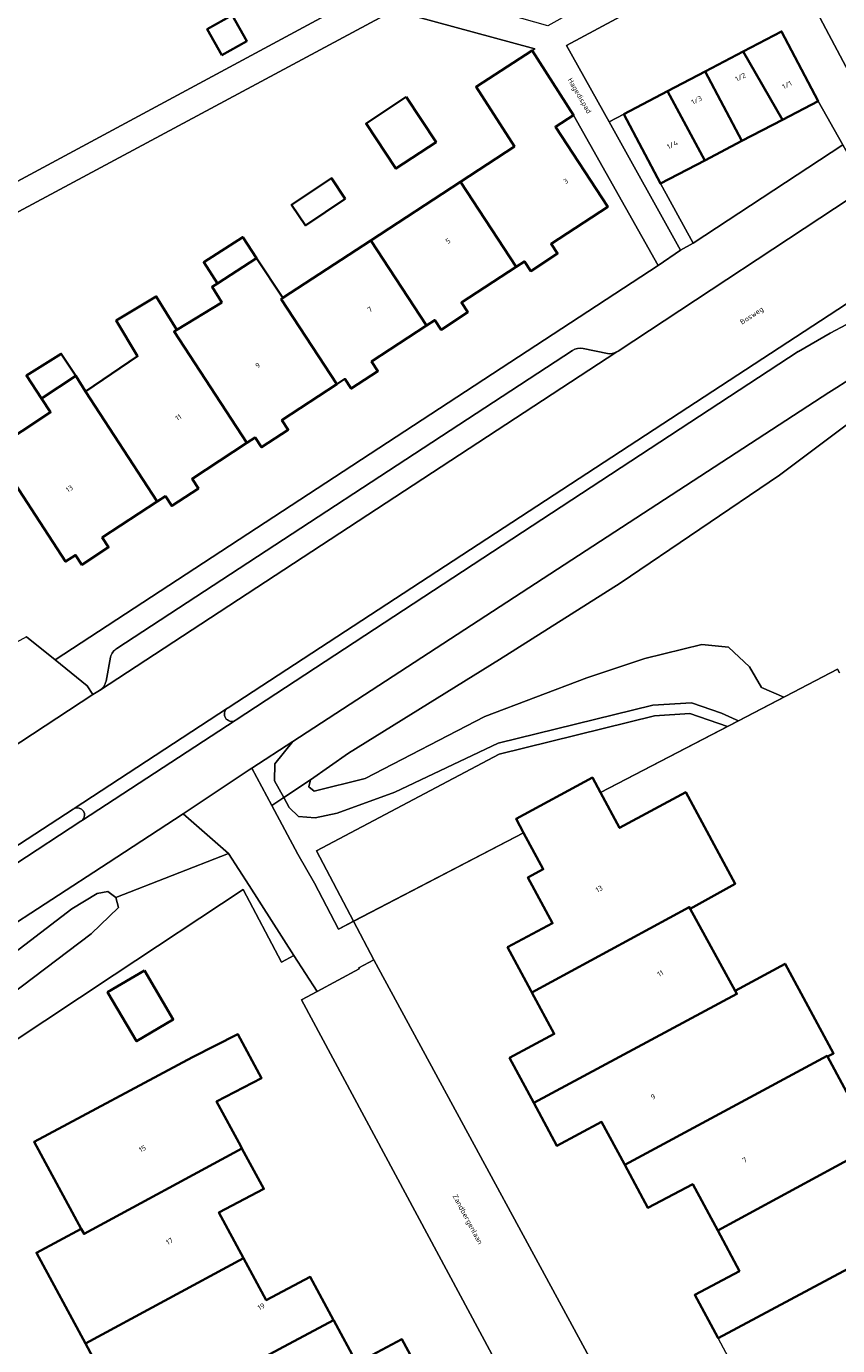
# Model space of a CAD drawing. Header units: metres. Extents: x 154586 to 156144, y 460369 to 462495.
# Tile 14 of 25: x 155365 to 155422, y 461432 to 461524. Entities that reach past the tile are written whole.
import ezdxf
from ezdxf.enums import TextEntityAlignment as Align

# ---------------------------------------------------------------- set-up
doc = ezdxf.new("R2010")
doc.units = ezdxf.units.M
for name, color, linetype, lineweight in [('B-WE-GR-BEPLANTING_CULTUUR_BODEMBEDEKKER-GV', 90, 'Continuous', 18), ('B-WE-GR-BEPLANTING_CULTUUR_BOSPLANTSOEN-GV', 90, 'Continuous', 18), ('B-WE-GW-TALUD_KRUIN-G', 90, 'Continuous', 18), ('B-WE-IE-TERREINAFSCHEIDING_KUNSTMATIG_HEKWERK-G', 20, 'IE-TERREINAFSCHEIDING_KUNSTMATIG-SO', 18), ('B-WE-OG-BEBOUWING-GV', 7, 'Continuous', 35), ('B-WE-OG-BEBOUWING-T18', 10, 'Continuous', 18), ('B-WE-OG-TERREIN_BEGROEID-GV', 7, 'Continuous', 18), ('B-WE-OG-TERREIN_ERF-GV', 7, 'Continuous', 18), ('B-WE-OG-TOPOGRAFIE-T18', 10, 'Continuous', 18), ('B-WE-VH-VERHARDING_ASFALT-GV', 252, 'Continuous', 18), ('B-WE-VH-VERHARDING_BETONSTRAATSTEEN-GV', 7, 'Continuous', 18), ('B-WE-VH-VERHARDING_STRAATBAKSTEEN-GV', 252, 'Continuous', 18), ('B-WE-VH-VERHARDING_TEGEL-GV', 252, 'Continuous', 18)]:
    doc.layers.add(name, color=color, linetype=linetype, lineweight=lineweight)
doc.styles.add('NLCS-ISO-M200-T18', font='NLCS-ISO.ttf', dxfattribs={"height": 0.36})
doc.linetypes.add('IE-TERREINAFSCHEIDING_KUNSTMATIG-SO', pattern='A,4,[82,NLCS.SHX,S=0.75,R=90,X=0,Y=0],4,-2', length=10)

msp = doc.modelspace()

# ---------------------------------------------------------------- linework, layer by layer
at = {"layer": 'B-WE-GR-BEPLANTING_CULTUUR_BODEMBEDEKKER-GV', "flags": 128}
msp.add_lwpolyline([(155412.301, 461520.812), (155414.949, 461522.201), (155417.636, 461523.61), (155420.188, 461518.744), (155421.92, 461515.676), (155422.665, 461514.356), (155424.942, 461515.853), (155419.117, 461526.848), (155417.142, 461530.449), (155402.61, 461522.633), (155405.578, 461517.286), (155406.615, 461517.83), (155409.652, 461519.423)], close=True, dxfattribs=at)
at = {"layer": 'B-WE-GR-BEPLANTING_CULTUUR_BOSPLANTSOEN-GV', "flags": 128}
for points in [[(155433.206, 461502.654), (155431.463, 461501.736), (155430.866, 461502.702), (155427.386, 461500), (155417.5, 461492.564), (155406.354, 461485.016), (155397.923, 461479.682), (155387.361, 461473.14), (155384.694, 461471.27), (155384.578, 461470.783), (155384.964, 461470.461), (155388.532, 461471.347), (155396.883, 461475.7), (155404.015, 461478.39), (155408.083, 461479.751), (155412.062, 461480.73), (155413.916, 461480.541), (155415.397, 461479.177), (155416.236, 461477.721), (155417.804, 461477.047), (155417.928, 461477.112), (155421.541, 461478.994), (155421.686, 461478.75)], [(155323.353, 461426.824), (155339.06, 461436.478), (155345.539, 461441.03), (155348.748, 461443.099), (155358.761, 461449.541), (155370.976, 461457.622), (155379.994, 461463.587), (155382.673, 461458.522), (155383.541, 461458.985), (155380.411, 461463.864), (155378.96, 461466.112), (155371.082, 461463.037), (155371.269, 461462.338), (155369.372, 461460.499), (155359.647, 461453.156), (155347.775, 461444.886), (155341.581, 461440.572), (155335.104, 461436.84), (155330.826, 461434.846), (155330.701, 461434.788), (155326.618, 461431.653)]]:
    msp.add_lwpolyline(points, dxfattribs=at)
for points in [[(155417.804, 461477.047), (155416.236, 461477.721), (155415.397, 461479.177), (155413.916, 461480.541), (155412.062, 461480.73), (155408.083, 461479.751), (155404.015, 461478.39), (155396.883, 461475.7), (155388.532, 461471.347), (155384.964, 461470.461), (155384.578, 461470.783), (155384.694, 461471.27), (155382.831, 461470.03), (155383.217, 461469.33), (155383.869, 461468.7), (155385.034, 461468.61), (155386.559, 461468.934), (155390.596, 461470.398), (155397.829, 461473.817), (155408.625, 461476.48), (155411.329, 461476.655), (155413.446, 461475.921), (155414.466, 461475.464), (155414.626, 461475.392)], [(155413.854, 461474.99), (155414.626, 461475.392), (155414.466, 461475.464), (155413.446, 461475.921), (155411.329, 461476.655), (155408.625, 461476.48), (155397.829, 461473.817), (155390.596, 461470.398), (155386.559, 461468.934), (155385.034, 461468.61), (155383.869, 461468.7), (155383.217, 461469.33), (155382.831, 461470.03), (155381.987, 461469.469), (155383.823, 461466.054), (155384.988, 461464.032), (155386.657, 461460.826), (155387.714, 461461.376), (155385.122, 461466.306), (155397.885, 461473.063), (155408.75, 461475.736), (155411.23, 461475.899)], [(155330.701, 461434.788), (155330.826, 461434.846), (155335.104, 461436.84), (155341.581, 461440.572), (155347.775, 461444.886), (155359.647, 461453.156), (155369.372, 461460.499), (155371.269, 461462.338), (155371.082, 461463.037), (155370.529, 461463.453), (155369.777, 461463.312), (155368.016, 461462.234), (155360.717, 461456.66), (155348.456, 461447.639), (155338.265, 461440.222)]]:
    msp.add_lwpolyline(points, close=True, dxfattribs=at)
at = {"layer": 'B-WE-GW-TALUD_KRUIN-G', "flags": 128}
msp.add_lwpolyline([(155382.831, 461470.03), (155384.694, 461471.27), (155387.361, 461473.14), (155397.923, 461479.682), (155406.354, 461485.016), (155417.5, 461492.564), (155427.386, 461500), (155430.866, 461502.702)], dxfattribs=at)
at = {"layer": 'B-WE-IE-TERREINAFSCHEIDING_KUNSTMATIG_HEKWERK-G', "flags": 128}
for points in [[(155421.686, 461478.75), (155421.541, 461478.994), (155417.928, 461477.112)], [(155414.626, 461475.392), (155417.928, 461477.112)], [(155404.98, 461470.368), (155414.626, 461475.392)], [(155386.657, 461460.826), (155399.595, 461467.564)]]:
    msp.add_lwpolyline(points, dxfattribs=at)
at = {"layer": 'B-WE-OG-BEBOUWING-GV', "flags": 128}
for points in [[(155378.504, 461521.951), (155380.248, 461522.935), (155379.22, 461524.756), (155377.477, 461523.772)], [(155417.691, 461517.435), (155420.188, 461518.744), (155417.636, 461523.61), (155414.949, 461522.201)], [(155400.202, 461522.27), (155396.272, 461519.745), (155398.958, 461515.564), (155395.192, 461513.1), (155399.085, 461507.15), (155399.657, 461507.525), (155400.1, 461506.847), (155401.97, 461508.07), (155401.526, 461508.748), (155405.486, 461511.34), (155401.819, 461516.943), (155403.096, 461517.764)], [(155414.949, 461522.201), (155412.301, 461520.812), (155414.852, 461515.947), (155417.691, 461517.435)], [(155412.301, 461520.812), (155409.652, 461519.423), (155412.272, 461514.594), (155414.852, 461515.947)], [(155391.395, 461519.026), (155388.583, 461517.165), (155390.668, 461514.014), (155393.481, 461515.875)], [(155409.652, 461519.423), (155406.615, 461517.83), (155409.166, 461512.965), (155412.272, 461514.594)], [(155387.132, 461511.902), (155386.159, 461513.357), (155383.373, 461511.493), (155384.346, 461510.038)], [(155399.085, 461507.15), (155395.192, 461513.1), (155388.916, 461508.993), (155392.81, 461503.043), (155393.386, 461503.421), (155393.83, 461502.743), (155395.699, 461503.966), (155395.255, 461504.644)], [(155378.195, 461505.99), (155380.921, 461507.757), (155379.965, 461509.231), (155377.239, 461507.463)], [(155382.763, 461504.967), (155382.64, 461504.886), (155386.534, 461498.936), (155387.107, 461499.311), (155387.551, 461498.633), (155389.42, 461499.857), (155388.976, 461500.534), (155392.81, 461503.043), (155388.916, 461508.993)], [(155380.921, 461507.757), (155378.195, 461505.99), (155377.826, 461505.751), (155378.495, 461504.662), (155375.359, 461502.733), (155375.164, 461502.613), (155380.259, 461494.829), (155380.837, 461495.208), (155381.281, 461494.53), (155383.15, 461495.753), (155382.706, 461496.431), (155386.534, 461498.936), (155382.64, 461504.886), (155382.763, 461504.967)], [(155375.359, 461502.733), (155373.917, 461505.077), (155371.124, 461503.402), (155372.61, 461500.888), (155368.961, 461498.429), (155373.983, 461490.722), (155374.555, 461491.096), (155374.999, 461490.418), (155376.868, 461491.642), (155376.424, 461492.319), (155380.259, 461494.829), (155375.164, 461502.613)], [(155365.889, 461497.947), (155368.285, 461499.523), (155367.593, 461500.575), (155367.27, 461501.066), (155364.839, 461499.543)], [(155373.983, 461490.722), (155368.961, 461498.429), (155368.285, 461499.523), (155365.889, 461497.947), (155366.53, 461496.973), (155362.501, 461494.322), (155367.582, 461486.533), (155368.274, 461486.985), (155368.718, 461486.308), (155370.587, 461487.531), (155370.143, 461488.209)], [(155400.178, 461456.395), (155411.178, 461462.361), (155411.246, 461462.237), (155414.392, 461463.996), (155410.939, 461470.393), (155406.314, 461467.897), (155404.98, 461470.368), (155404.414, 461471.417), (155399.072, 461468.534), (155399.595, 461467.564), (155400.972, 461465.014), (155399.907, 461464.439), (155401.63, 461461.238), (155398.476, 461459.557), (155400.102, 461456.537)], [(155411.246, 461462.237), (155411.178, 461462.361), (155400.178, 461456.395), (155401.742, 461453.49), (155398.614, 461451.812), (155400.304, 461448.674), (155414.508, 461456.291), (155414.385, 461456.515)], [(155373.088, 461457.922), (155370.52, 461456.41), (155372.538, 461452.98), (155375.107, 461454.491)], [(155406.673, 461444.329), (155420.814, 461451.958), (155420.844, 461451.903), (155421.266, 461452.123), (155417.876, 461458.403), (155414.385, 461456.515), (155414.508, 461456.291), (155400.304, 461448.674), (155401.918, 461445.675), (155405.052, 461447.342), (155406.644, 461444.384)], [(155368.674, 461439.854), (155368.866, 461439.5), (155379.904, 461445.487), (155379.825, 461445.633), (155378.131, 461448.769), (155381.284, 461450.403), (155379.627, 461453.468), (155376.454, 461451.874), (155365.373, 461445.942)], [(155420.844, 461451.903), (155420.814, 461451.958), (155406.673, 461444.329), (155408.29, 461441.326), (155411.427, 461442.975), (155413.168, 461439.741), (155424.177, 461445.714)], [(155368.965, 461431.831), (155380.02, 461437.816), (155378.296, 461441.008), (155381.439, 461442.645), (155379.904, 461445.487), (155368.866, 461439.5), (155368.674, 461439.854), (155365.543, 461438.191)], [(155424.177, 461445.714), (155413.168, 461439.741), (155414.693, 461436.908), (155411.569, 461435.239), (155413.178, 461432.249), (155413.194, 461432.22), (155427.368, 461439.791)], [(155368.965, 461431.831), (155372.283, 461425.663), (155375.393, 461427.356), (155375.274, 461427.578), (155386.315, 461433.47), (155384.68, 461436.498), (155381.61, 461434.871), (155380.02, 461437.816)], [(155386.315, 461433.47), (155375.274, 461427.578), (155375.393, 461427.356), (155378.562, 461421.462), (155392.74, 461429.089), (155391.095, 461432.133), (155387.943, 461430.456), (155386.333, 461433.437)]]:
    msp.add_lwpolyline(points, close=True, dxfattribs=at)
at = {"layer": 'B-WE-OG-TERREIN_BEGROEID-GV', "flags": 128}
for points in [[(155383.473, 461473.951), (155382.213, 461472.377), (155382.186, 461471.203), (155382.831, 461470.03), (155384.694, 461471.27), (155387.361, 461473.14), (155397.923, 461479.682), (155406.354, 461485.016), (155417.5, 461492.564), (155427.386, 461500), (155430.866, 461502.702), (155430.533, 461503.242)], [(155420.94, 461498.35), (155383.473, 461473.951)], [(155378.96, 461466.112), (155375.799, 461468.875), (155370.544, 461465.457), (155346.891, 461450.076)], [(155322.89, 461430.47), (155326.108, 461432.331), (155330.701, 461434.788), (155338.265, 461440.222), (155348.456, 461447.639), (155360.717, 461456.66), (155368.016, 461462.234), (155369.777, 461463.312), (155370.529, 461463.453), (155371.082, 461463.037), (155378.96, 461466.112)]]:
    msp.add_lwpolyline(points, dxfattribs=at)
at = {"layer": 'B-WE-OG-TERREIN_BEGROEID-GV'}
msp.add_lwpolyline([(155430.533, 461503.242, 0.051457), (155420.94, 461498.35)], format="xyb", dxfattribs=at)
at = {"layer": 'B-WE-OG-TERREIN_BEGROEID-GV', "flags": 128}
msp.add_lwpolyline([(155380.588, 461472.072), (155381.987, 461469.469), (155382.831, 461470.03), (155382.186, 461471.203), (155382.213, 461472.377), (155383.473, 461473.951)], close=True, dxfattribs=at)
at = {"layer": 'B-WE-OG-TERREIN_ERF-GV', "flags": 128}
for points in [[(155346.337, 461527.499), (155345.725, 461527.17), (155345.769, 461527.089), (155355.601, 461508.692), (155355.684, 461508.536), (155389.046, 461526.531), (155379.147, 461545.089)], [(155378.504, 461521.951), (155377.477, 461523.772), (155379.22, 461524.756), (155380.248, 461522.935)], [(155391.395, 461519.026), (155393.481, 461515.875), (155390.668, 461514.014), (155388.583, 461517.165)], [(155409.166, 461512.965), (155406.615, 461517.83), (155405.578, 461517.286), (155410.561, 461508.311), (155411.457, 461508.809)], [(155387.132, 461511.902), (155384.346, 461510.038), (155383.373, 461511.493), (155386.159, 461513.357)], [(155387.714, 461461.376), (155399.595, 461467.564), (155399.072, 461468.534), (155404.414, 461471.417), (155404.98, 461470.368), (155413.854, 461474.99), (155411.23, 461475.899), (155408.75, 461475.736), (155397.885, 461473.063), (155385.122, 461466.306)], [(155373.088, 461457.922), (155375.107, 461454.491), (155372.538, 461452.98), (155370.52, 461456.41)]]:
    msp.add_lwpolyline(points, close=True, dxfattribs=at)
for points in [[(155364.838, 461481.269), (155366.844, 461479.647), (155409.013, 461507.237), (155403.096, 461517.764), (155401.819, 461516.943), (155405.486, 461511.34), (155401.526, 461508.748), (155401.97, 461508.07), (155400.1, 461506.847), (155399.657, 461507.525), (155399.085, 461507.15), (155395.255, 461504.644), (155395.699, 461503.966), (155393.83, 461502.743), (155393.386, 461503.421), (155392.81, 461503.043), (155388.976, 461500.534), (155389.42, 461499.857), (155387.551, 461498.633), (155387.107, 461499.311), (155386.534, 461498.936), (155382.706, 461496.431), (155383.15, 461495.753), (155381.281, 461494.53), (155380.837, 461495.208), (155380.259, 461494.829), (155376.424, 461492.319), (155376.868, 461491.642), (155374.999, 461490.418), (155374.555, 461491.096), (155373.983, 461490.722), (155370.143, 461488.209), (155370.587, 461487.531), (155368.718, 461486.308), (155368.274, 461486.985), (155367.582, 461486.533), (155362.501, 461494.322), (155366.53, 461496.973), (155365.889, 461497.947), (155364.839, 461499.543), (155367.27, 461501.066), (155367.593, 461500.575), (155368.285, 461499.523), (155368.961, 461498.429), (155372.61, 461500.888), (155371.124, 461503.402), (155373.917, 461505.077), (155375.359, 461502.733), (155378.495, 461504.662), (155377.826, 461505.751), (155378.195, 461505.99), (155377.239, 461507.463), (155379.965, 461509.231), (155380.921, 461507.757), (155382.763, 461504.967), (155388.916, 461508.993), (155395.192, 461513.1), (155398.958, 461515.564), (155396.272, 461519.745), (155400.202, 461522.27), (155400.396, 461522.395), (155390.507, 461525.063), (155361.713, 461509.646)], [(155421.686, 461478.75), (155421.541, 461478.994), (155417.928, 461477.112), (155417.804, 461477.047), (155414.626, 461475.392), (155413.854, 461474.99), (155404.98, 461470.368), (155406.314, 461467.897), (155410.939, 461470.393), (155414.392, 461463.996), (155411.246, 461462.237), (155414.385, 461456.515), (155417.876, 461458.403), (155421.266, 461452.123), (155420.844, 461451.903), (155424.177, 461445.714)], [(155414.842, 461429.156), (155413.194, 461432.22), (155413.178, 461432.249), (155411.569, 461435.239), (155414.693, 461436.908), (155413.168, 461439.741), (155411.427, 461442.975), (155408.29, 461441.326), (155406.673, 461444.329), (155406.644, 461444.384), (155405.052, 461447.342), (155401.918, 461445.675), (155400.304, 461448.674), (155398.614, 461451.812), (155401.742, 461453.49), (155400.178, 461456.395), (155400.102, 461456.537), (155398.476, 461459.557), (155401.63, 461461.238), (155399.907, 461464.439), (155400.972, 461465.014), (155399.595, 461467.564), (155387.714, 461461.376), (155389.124, 461458.68), (155389.155, 461458.624), (155407.301, 461425.158)], [(155398.725, 461428.586), (155384.077, 461455.87), (155385.159, 461456.463), (155383.541, 461458.985), (155382.673, 461458.522), (155379.994, 461463.587), (155370.976, 461457.622), (155358.761, 461449.541), (155348.748, 461443.099), (155345.539, 461441.03), (155339.06, 461436.478), (155323.353, 461426.824)], [(155372.283, 461425.663), (155368.965, 461431.831), (155365.543, 461438.191), (155368.674, 461439.854), (155365.373, 461445.942), (155376.454, 461451.874), (155379.627, 461453.468), (155381.284, 461450.403), (155378.131, 461448.769), (155379.825, 461445.633), (155379.904, 461445.487), (155381.439, 461442.645), (155378.296, 461441.008), (155380.02, 461437.816), (155381.61, 461434.871), (155384.68, 461436.498), (155386.315, 461433.47), (155386.333, 461433.437), (155387.943, 461430.456), (155391.095, 461432.133), (155392.74, 461429.089)]]:
    msp.add_lwpolyline(points, dxfattribs=at)
at = {"layer": 'B-WE-VH-VERHARDING_ASFALT-GV', "flags": 128}
for points in [[(155335.117, 461447.72), (155358.975, 461463.259), (155368.114, 461469.211), (155368.151, 461469.235), (155368.178, 461469.25), (155378.89, 461476.276), (155378.937, 461476.307), (155426.801, 461507.581), (155423.534, 461512.679), (155406.204, 461501.252), (155406.109, 461501.19), (155369.961, 461477.512), (155369.48, 461477.234), (155361.9, 461472.261), (155361.059, 461471.708), (155322.083, 461446.188), (155326.101, 461441.526)], [(155437.266, 461503.149), (155433.871, 461508.852), (155433.459, 461508.237), (155432.079, 461507.803), (155430.255, 461507.011), (155423.316, 461503.722), (155421.037, 461502.516), (155418.826, 461501.228), (155418.805, 461501.216), (155379.507, 461475.456), (155379.425, 461475.405), (155368.755, 461468.443), (155368.691, 461468.39), (155368.656, 461468.368), (155359.524, 461462.415), (155355.758, 461459.826), (155343.47, 461451.92), (155342.603, 461451.409), (155341.758, 461450.856), (155340.939, 461450.263), (155340.166, 461449.648), (155336.122, 461446.305), (155331.551, 461442.262)], [(155379.425, 461475.405), (155379.507, 461475.456), (155418.805, 461501.216), (155418.826, 461501.228), (155421.037, 461502.516), (155423.316, 461503.722), (155430.255, 461507.011), (155428.954, 461508.997), (155426.801, 461507.581), (155378.937, 461476.307), (155378.89, 461476.276)], [(155346.891, 461450.076), (155370.544, 461465.457), (155375.799, 461468.875), (155380.411, 461471.954), (155380.588, 461472.072), (155383.473, 461473.951), (155420.94, 461498.35)], [(155378.89, 461476.276), (155368.178, 461469.25)], [(155368.755, 461468.443), (155379.425, 461475.405)], [(155368.178, 461469.25), (155368.151, 461469.235), (155368.114, 461469.211), (155358.975, 461463.259)], [(155358.975, 461463.259), (155359.524, 461462.415), (155368.656, 461468.368), (155368.691, 461468.39), (155368.755, 461468.443)]]:
    msp.add_lwpolyline(points, dxfattribs=at)
at = {"layer": 'B-WE-VH-VERHARDING_ASFALT-GV'}
for points in [[(155420.94, 461498.35, -0.051457), (155430.533, 461503.242)], [(155378.89, 461476.276, 0.919119), (155379.425, 461475.405)], [(155379.425, 461475.405, -0.919119), (155378.89, 461476.276)], [(155368.755, 461468.443, 0.858448), (155368.178, 461469.25)], [(155368.178, 461469.25, -0.858448), (155368.755, 461468.443)]]:
    msp.add_lwpolyline(points, format="xyb", dxfattribs=at)
at = {"layer": 'B-WE-VH-VERHARDING_BETONSTRAATSTEEN-GV', "flags": 128}
for points in [[(155403.01, 461501.288), (155371.171, 461480.459)], [(155405.455, 461501.088), (155403.767, 461501.431)], [(155369.961, 461477.512), (155406.109, 461501.19)], [(155370.725, 461479.841), (155370.405, 461478.166)]]:
    msp.add_lwpolyline(points, dxfattribs=at)
at = {"layer": 'B-WE-VH-VERHARDING_BETONSTRAATSTEEN-GV'}
for points in [[(155403.767, 461501.431, 0.197035), (155403.01, 461501.288)], [(155406.109, 461501.19, -0.18332), (155405.455, 461501.088)], [(155371.171, 461480.459, 0.21995), (155370.725, 461479.841)], [(155370.405, 461478.166, -0.178257), (155369.961, 461477.512)]]:
    msp.add_lwpolyline(points, format="xyb", dxfattribs=at)
at = {"layer": 'B-WE-VH-VERHARDING_BETONSTRAATSTEEN-GV', "flags": 128}
msp.add_lwpolyline([(155366.844, 461479.647), (155364.838, 461481.269), (155360.699, 461479.011), (155361.097, 461475.902), (155361.484, 461472.879), (155361.9, 461472.261), (155369.48, 461477.234), (155369.09, 461477.85)], close=True, dxfattribs=at)
at = {"layer": 'B-WE-VH-VERHARDING_STRAATBAKSTEEN-GV', "flags": 128}
for points in [[(155375.799, 461468.875), (155378.96, 461466.112), (155380.411, 461463.864), (155383.541, 461458.985), (155385.159, 461456.463), (155388.101, 461458.054), (155388.072, 461458.109), (155389.124, 461458.68), (155387.714, 461461.376), (155386.657, 461460.826), (155384.988, 461464.032), (155383.823, 461466.054), (155381.987, 461469.469), (155380.588, 461472.072), (155380.411, 461471.954)], [(155389.124, 461458.68), (155388.072, 461458.109), (155388.101, 461458.054), (155385.159, 461456.463), (155384.077, 461455.87), (155398.725, 461428.586), (155398.811, 461428.429), (155405.435, 461416.095), (155410.716, 461418.944), (155408.96, 461422.114), (155407.301, 461425.158), (155389.155, 461458.624)]]:
    msp.add_lwpolyline(points, close=True, dxfattribs=at)
at = {"layer": 'B-WE-VH-VERHARDING_TEGEL-GV', "flags": 128}
for points in [[(155417.142, 461530.449), (155416.134, 461532.292), (155401.301, 461523.996), (155390.961, 461526.948), (155382.46, 461542.775), (155382.427, 461542.757), (155379.707, 461547.734), (155379.776, 461547.772), (155359.364, 461585.777), (155357.685, 461584.892), (155367.422, 461566.791), (155368.326, 461565.145), (155378.204, 461546.753), (155379.147, 461545.089), (155389.046, 461526.531), (155390.507, 461525.063), (155400.396, 461522.395), (155400.202, 461522.27), (155403.096, 461517.764), (155409.013, 461507.237), (155410.561, 461508.311), (155405.578, 461517.286), (155402.61, 461522.633)], [(155351.291, 461506.388), (155352.252, 461504.571), (155356.464, 461506.784), (155361.713, 461509.646), (155390.507, 461525.063), (155389.046, 461526.531), (155355.684, 461508.536), (155355.601, 461508.692)], [(155417.691, 461517.435), (155414.852, 461515.947), (155412.272, 461514.594), (155409.166, 461512.965), (155411.457, 461508.809), (155421.92, 461515.676), (155420.188, 461518.744)]]:
    msp.add_lwpolyline(points, close=True, dxfattribs=at)
for points in [[(155419.117, 461526.848), (155424.942, 461515.853)], [(155423.534, 461512.679), (155425.727, 461514.047), (155425.855, 461514.129), (155424.942, 461515.853), (155422.665, 461514.356), (155421.92, 461515.676), (155411.457, 461508.809), (155410.561, 461508.311), (155409.013, 461507.237), (155366.844, 461479.647), (155369.09, 461477.85), (155369.48, 461477.234), (155369.961, 461477.512)], [(155406.109, 461501.19), (155406.204, 461501.252), (155423.534, 461512.679)], [(155371.171, 461480.459), (155403.01, 461501.288)], [(155403.767, 461501.431), (155405.455, 461501.088)], [(155370.405, 461478.166), (155370.725, 461479.841)]]:
    msp.add_lwpolyline(points, dxfattribs=at)
at = {"layer": 'B-WE-VH-VERHARDING_TEGEL-GV'}
for points in [[(155403.01, 461501.288, -0.197035), (155403.767, 461501.431)], [(155405.455, 461501.088, 0.18332), (155406.109, 461501.19)], [(155370.725, 461479.841, -0.21995), (155371.171, 461480.459)], [(155369.961, 461477.512, 0.178257), (155370.405, 461478.166)]]:
    msp.add_lwpolyline(points, format="xyb", dxfattribs=at)

# ---------------------------------------------------------------- texts
at = {"layer": 'B-WE-OG-BEBOUWING-T18', "style": 'NLCS-ISO-M200-T18'}
for s, rotation, p in [('1/2', 27.6, (155414.761, 461520.415)), ('1/1', 27.7, (155418.01, 461519.87)), ('1/3', 27.6, (155411.696, 461518.809)), ('1/4', 27.7, (155410, 461515.69)), ('3', 33.2, (155402.549, 461513.133)), ('5', 33.2, (155394.318, 461508.952)), ('7', 33.2, (155388.849, 461504.169)), ('9', 33.2, (155381.013, 461500.246)), ('11', 33.2, (155375.462, 461496.614)), ('13', 33.2, (155367.843, 461491.627)), ('13', 28.3, (155404.881, 461463.638)), ('11', 28.7, (155409.159, 461457.725)), ('9', 28.3, (155408.651, 461449.096)), ('15', 28.2, (155372.952, 461445.462)), ('7', 28.3, (155415.055, 461444.674)), ('17', 28.4, (155374.84, 461438.989)), ('19', 28.4, (155381.257, 461434.419))]:
    msp.add_text(s, height=0.36, rotation=rotation, dxfattribs=at).set_placement(p, align=Align.MIDDLE)
at = {"layer": 'B-WE-OG-TOPOGRAFIE-T18', "style": 'NLCS-ISO-M200-T18'}
for s, rotation, p in [('Hagedispad', 300.2, (155403.473, 461519.091)), ('Bosweg', 33.2, (155415.574, 461503.702)), ('Zandbergenlaan', 298.2, (155395.649, 461440.506))]:
    msp.add_text(s, height=0.36, rotation=rotation, dxfattribs=at).set_placement(p, align=Align.MIDDLE)

doc.saveas('drawing.dxf')
